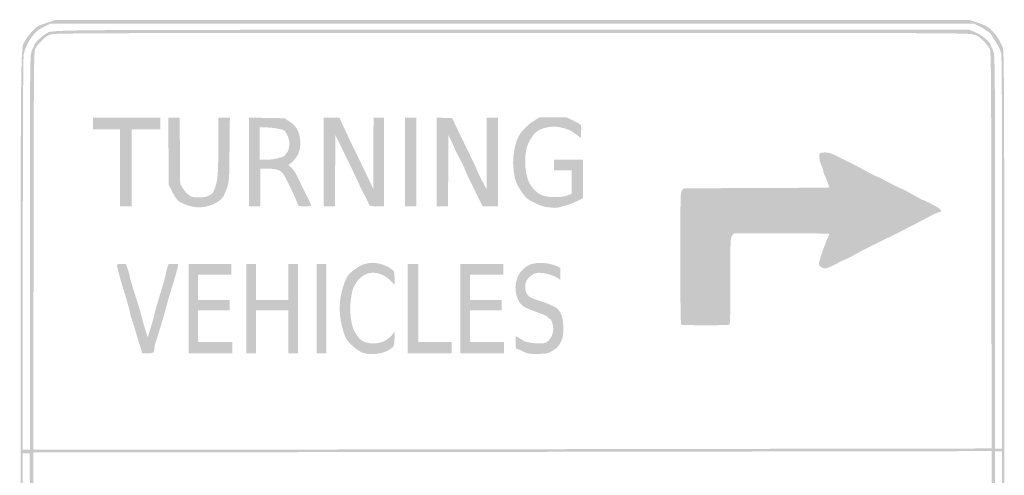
# Model space of a CAD drawing. Header units: inches. Extents: x -14.4 to 14.3, y -14.9 to 14.9.
# Tile 2 of 2: x -14.4 to 14.3, y 1.6 to 14.9. Entities that reach past the tile are written whole.
import ezdxf

# ---------------------------------------------------------------- set-up
doc = ezdxf.new("R2010")
doc.units = ezdxf.units.IN
doc.header["$MEASUREMENT"] = 0

msp = doc.modelspace()

# ---------------------------------------------------------------- hatches: boundary and pattern name
h = msp.add_hatch(color=7)
edge = h.paths.add_edge_path()
edge.add_spline(control_points=[(-13.237, -14.905), (-13.533, -14.877), (-13.819, -14.735), (-14.009, -14.522), (-14.176, -14.335), (-14.225, -14.254), (-14.29, -14.055), (-14.334, -13.92), (-14.336, -13.309), (-14.336, -0.013), (-14.336, 14.925), (-14.343, 14.032), (-14.213, 14.297), (-14.185, 14.353), (-14.096, 14.475), (-14.015, 14.567), (-13.871, 14.729), (-13.858, 14.737), (-13.603, 14.822)], knot_values=[0, 0, 0, 0, 1, 1, 1, 2, 2, 2, 3, 3, 3, 4, 4, 4, 5, 5, 5, 6, 6, 6, 6], degree=3, periodic=0)
edge.add_line((-13.603, 14.822), (-13.339, 14.911))
edge.add_line((-13.339, 14.911), (0, 14.911))
edge.add_line((0, 14.911), (13.339, 14.911))
edge.add_line((13.339, 14.911), (13.505, 14.855))
edge.add_spline(control_points=[(13.505, 14.855), (13.835, 14.745), (13.883, 14.715), (14.078, 14.489), (14.153, 14.403), (14.253, 14.219), (14.293, 14.096), (14.332, 13.975), (14.336, 12.942), (14.336, 0.038), (14.336, -11.861), (14.33, -13.907), (14.3, -14.016), (14.231, -14.258), (14.15, -14.385), (13.886, -14.657), (13.832, -14.714), (13.736, -14.761), (13.549, -14.823)], knot_values=[0, 0, 0, 0, 1, 1, 1, 2, 2, 2, 3, 3, 3, 4, 4, 4, 5, 5, 5, 6, 6, 6, 6], degree=3, periodic=0)
edge.add_line((13.549, -14.823), (13.288, -14.911))
edge.add_line((13.288, -14.911), (0.077, -14.913))
edge.add_spline(control_points=[(0.077, -14.913), (-7.19, -14.914), (-13.181, -14.911), (-13.237, -14.905)], knot_values=[0, 0, 0, 0, 1, 1, 1, 1], degree=3, periodic=0)
edge = h.paths.add_edge_path(flags=0)
edge.add_spline(control_points=[(13.582, -14.729), (13.896, -14.578), (14.183, -14.211), (14.246, -13.878), (14.263, -13.787), (14.272, -11.056), (14.272, -5.708)], knot_values=[0, 0, 0, 0, 1, 1, 1, 2, 2, 2, 2], degree=3, periodic=0)
edge.add_line((14.272, -5.708), (14.272, 2.325))
edge.add_line((14.272, 2.325), (14.17, 2.325))
edge.add_line((14.17, 2.325), (14.067, 2.325))
edge.add_line((14.067, 2.325), (14.067, -5.705))
edge.add_spline(control_points=[(14.067, -5.705), (14.066, -13.441), (14.065, -13.742), (14.019, -13.917), (13.967, -14.119), (13.965, -14.122), (13.843, -14.282), (13.744, -14.413), (13.654, -14.489), (13.598, -14.489), (13.577, -14.489), (13.553, -14.5), (13.544, -14.513), (13.536, -14.526), (13.464, -14.558), (13.383, -14.583), (13.243, -14.628), (12.718, -14.629), (0, -14.629), (-10.867, -14.629), (-13.255, -14.623), (-13.339, -14.596), (-13.46, -14.556), (-13.623, -14.494), (-13.704, -14.455), (-13.789, -14.416), (-13.93, -14.208), (-13.997, -14.023)], knot_values=[0, 0, 0, 0, 1, 1, 1, 2, 2, 2, 3, 3, 3, 4, 4, 4, 5, 5, 5, 6, 6, 6, 7, 7, 7, 8, 8, 8, 9, 9, 9, 9], degree=3, periodic=0)
edge.add_line((-13.997, -14.023), (-14.055, -13.863))
edge.add_line((-14.055, -13.863), (-14.061, -5.794))
edge.add_line((-14.061, -5.794), (-14.068, 2.274))
edge.add_line((-14.068, 2.274), (-14.17, 2.274))
edge.add_line((-14.17, 2.274), (-14.272, 2.274))
edge.add_line((-14.272, 2.274), (-14.272, -5.733))
edge.add_spline(control_points=[(-14.272, -5.733), (-14.272, -11.065), (-14.263, -13.787), (-14.246, -13.878), (-14.217, -14.028), (-14.12, -14.235), (-14.031, -14.336), (-14, -14.371), (-13.956, -14.43), (-13.933, -14.466), (-13.888, -14.539), (-13.591, -14.745), (-13.467, -14.79), (-13.412, -14.809), (-9.523, -14.816), (0.013, -14.813)], knot_values=[0, 0, 0, 0, 1, 1, 1, 2, 2, 2, 3, 3, 3, 4, 4, 4, 5, 5, 5, 5], degree=3, periodic=0)
edge.add_line((0.013, -14.813), (13.416, -14.808))
edge.add_line((13.416, -14.808), (13.582, -14.729))
edge = h.paths.add_edge_path(flags=0)
edge.add_spline(control_points=[(13.358, -14.503), (13.529, -14.462), (13.608, -14.402), (13.796, -14.168), (13.922, -14.01), (13.934, -13.984), (13.949, -13.828), (13.958, -13.735), (13.965, -10.06), (13.965, -5.662)], knot_values=[0, 0, 0, 0, 1, 1, 1, 2, 2, 2, 3, 3, 3, 3], degree=3, periodic=0)
edge.add_line((13.965, -5.662), (13.965, 2.334))
edge.add_line((13.965, 2.334), (3.497, 2.317))
edge.add_spline(control_points=[(3.497, 2.317), (-2.261, 2.307), (-8.545, 2.3), (-10.469, 2.3)], knot_values=[0, 0, 0, 0, 1, 1, 1, 1], degree=3, periodic=0)
edge.add_line((-10.469, 2.3), (-13.966, 2.3))
edge.add_line((-13.966, 2.3), (-13.959, -5.82))
edge.add_spline(control_points=[(-13.959, -5.82), (-13.954, -12.156), (-13.945, -13.955), (-13.921, -14.01), (-13.88, -14.101), (-13.707, -14.319), (-13.613, -14.399), (-13.441, -14.544), (-14.363, -14.534), (-0.013, -14.536), (11.118, -14.538), (13.234, -14.533), (13.358, -14.503)], knot_values=[0, 0, 0, 0, 1, 1, 1, 2, 2, 2, 3, 3, 3, 4, 4, 4, 4], degree=3, periodic=0)
edge = h.paths.add_edge_path(flags=0)
edge.add_spline(control_points=[(-14.067, 8.094), (-14.067, 12.983), (-14.061, 13.832), (-14.03, 13.95), (-14.01, 14.026), (-13.981, 14.1), (-13.966, 14.115), (-13.952, 14.129), (-13.94, 14.16), (-13.94, 14.182), (-13.94, 14.23), (-13.703, 14.461), (-13.595, 14.518), (-13.37, 14.636), (-14.108, 14.629), (0.026, 14.629)], knot_values=[0, 0, 0, 0, 1, 1, 1, 2, 2, 2, 3, 3, 3, 4, 4, 4, 5, 5, 5, 5], degree=3, periodic=0)
edge.add_line((0.026, 14.629), (13.313, 14.629))
edge.add_line((13.313, 14.629), (13.492, 14.556))
edge.add_spline(control_points=[(13.492, 14.556), (13.679, 14.48), (13.94, 14.262), (13.94, 14.182), (13.94, 14.16), (13.952, 14.129), (13.966, 14.115), (13.981, 14.1), (14.01, 14.026), (14.03, 13.95), (14.061, 13.832), (14.067, 12.985), (14.067, 8.107)], knot_values=[0, 0, 0, 0, 1, 1, 1, 2, 2, 2, 3, 3, 3, 4, 4, 4, 4], degree=3, periodic=0)
edge.add_line((14.067, 8.107), (14.067, 2.402))
edge.add_line((14.067, 2.402), (14.17, 2.402))
edge.add_line((14.17, 2.402), (14.272, 2.402))
edge.add_line((14.272, 2.402), (14.272, 8.097))
edge.add_spline(control_points=[(14.272, 8.097), (14.272, 11.817), (14.263, 13.839), (14.246, 13.928), (14.229, 14.015), (14.177, 14.132), (14.099, 14.253), (14.032, 14.357), (13.967, 14.462), (13.954, 14.488), (13.927, 14.539), (13.755, 14.66), (13.582, 14.749)], knot_values=[0, 0, 0, 0, 1, 1, 1, 2, 2, 2, 3, 3, 3, 4, 4, 4, 4], degree=3, periodic=0)
edge.add_line((13.582, 14.749), (13.467, 14.808))
edge.add_line((13.467, 14.808), (0, 14.808))
edge.add_line((0, 14.808), (-13.467, 14.808))
edge.add_line((-13.467, 14.808), (-13.633, 14.727))
edge.add_spline(control_points=[(-13.633, 14.727), (-13.834, 14.628), (-13.882, 14.589), (-14.005, 14.426), (-14.126, 14.266), (-14.213, 14.076), (-14.246, 13.902), (-14.263, 13.814), (-14.272, 11.79), (-14.272, 8.071)], knot_values=[0, 0, 0, 0, 1, 1, 1, 2, 2, 2, 3, 3, 3, 3], degree=3, periodic=0)
edge.add_line((-14.272, 8.071), (-14.272, 2.376))
edge.add_line((-14.272, 2.376), (-14.17, 2.376))
edge.add_line((-14.17, 2.376), (-14.067, 2.376))
edge.add_line((-14.067, 2.376), (-14.067, 8.094))
edge = h.paths.add_edge_path(flags=0)
edge.add_line((3.497, 2.394), (13.966, 2.411))
edge.add_line((13.966, 2.411), (13.959, 8.201))
edge.add_spline(control_points=[(13.959, 8.201), (13.953, 13.68), (13.95, 13.996), (13.907, 14.081), (13.882, 14.131), (13.796, 14.237), (13.715, 14.315), (13.591, 14.437), (13.544, 14.465), (13.407, 14.499), (13.26, 14.536), (12.021, 14.54), (-0.008, 14.539), (-11.339, 14.538), (-13.284, 14.533), (-13.414, 14.502), (-13.542, 14.472), (-13.588, 14.443), (-13.713, 14.319), (-13.795, 14.238), (-13.882, 14.131), (-13.907, 14.081), (-13.95, 13.996), (-13.953, 13.679), (-13.959, 8.184)], knot_values=[0, 0, 0, 0, 1, 1, 1, 2, 2, 2, 3, 3, 3, 4, 4, 4, 5, 5, 5, 6, 6, 6, 7, 7, 7, 8, 8, 8, 8], degree=3, periodic=0)
edge.add_line((-13.959, 8.184), (-13.966, 2.376))
edge.add_line((-13.966, 2.376), (-10.469, 2.376))
edge.add_spline(control_points=[(-10.469, 2.376), (-8.546, 2.376), (-2.261, 2.384), (3.497, 2.394)], knot_values=[0, 0, 0, 0, 1, 1, 1, 1], degree=3, periodic=0)
for points in [[(-11.435, 10.605), (-11.435, 11.729), (-11.831, 11.729), (-12.227, 11.729), (-12.227, 11.895), (-12.227, 12.061), (-11.244, 12.061), (-10.26, 12.061), (-10.26, 11.895), (-10.26, 11.729), (-10.681, 11.729), (-11.103, 11.729), (-11.103, 10.605), (-11.103, 9.48), (-11.269, 9.48), (-11.435, 9.48), (-11.435, 10.605)], [(-3.13, 10.771), (-3.13, 12.061), (-2.964, 12.061), (-2.798, 12.061), (-2.798, 10.771), (-2.798, 9.48), (-2.964, 9.48), (-3.13, 9.48), (-3.13, 10.771)], [(-9.442, 6.491), (-9.442, 7.794), (-8.816, 7.794), (-8.19, 7.794), (-8.19, 7.641), (-8.19, 7.487), (-8.675, 7.487), (-9.161, 7.487), (-9.161, 7.117), (-9.161, 6.746), (-8.701, 6.746), (-8.241, 6.746), (-8.241, 6.593), (-8.241, 6.44), (-8.701, 6.44), (-9.161, 6.44), (-9.161, 5.98), (-9.161, 5.52), (-8.663, 5.52), (-8.164, 5.52), (-8.164, 5.353), (-8.164, 5.187), (-8.803, 5.187), (-9.442, 5.187), (-9.442, 6.491)], [(-7.756, 6.491), (-7.756, 7.794), (-7.615, 7.794), (-7.474, 7.794), (-7.474, 7.27), (-7.474, 6.746), (-7.002, 6.746), (-6.529, 6.746), (-6.529, 7.27), (-6.529, 7.794), (-6.388, 7.794), (-6.248, 7.794), (-6.248, 6.491), (-6.248, 5.187), (-6.388, 5.187), (-6.529, 5.187), (-6.529, 5.813), (-6.529, 6.44), (-7.002, 6.44), (-7.474, 6.44), (-7.474, 5.813), (-7.474, 5.187), (-7.615, 5.187), (-7.756, 5.187), (-7.756, 6.491)], [(-5.711, 6.491), (-5.711, 7.794), (-5.571, 7.794), (-5.43, 7.794), (-5.43, 6.491), (-5.43, 5.187), (-5.571, 5.187), (-5.711, 5.187), (-5.711, 6.491)], [(-3.054, 6.491), (-3.054, 7.794), (-2.9, 7.794), (-2.747, 7.794), (-2.747, 6.657), (-2.747, 5.52), (-2.261, 5.52), (-1.776, 5.52), (-1.776, 5.353), (-1.776, 5.187), (-2.415, 5.187), (-3.054, 5.187), (-3.054, 6.491)], [(-1.52, 6.491), (-1.52, 7.794), (-0.894, 7.794), (-0.268, 7.794), (-0.268, 7.641), (-0.268, 7.487), (-0.754, 7.487), (-1.239, 7.487), (-1.239, 7.117), (-1.239, 6.746), (-0.779, 6.746), (-0.319, 6.746), (-0.319, 6.593), (-0.319, 6.44), (-0.779, 6.44), (-1.239, 6.44), (-1.239, 5.98), (-1.239, 5.52), (-0.741, 5.52), (-0.243, 5.52), (-0.243, 5.353), (-0.243, 5.187), (-0.882, 5.187), (-1.52, 5.187), (-1.52, 6.491)]]:
    msp.add_hatch(color=7).paths.add_polyline_path(points)
h = msp.add_hatch(color=7)
edge = h.paths.add_edge_path()
edge.add_spline(control_points=[(-9.25, 9.456), (-9.432, 9.478), (-9.669, 9.57), (-9.755, 9.653), (-9.796, 9.691), (-9.871, 9.809), (-9.923, 9.913)], knot_values=[0, 0, 0, 0, 1, 1, 1, 2, 2, 2, 2], degree=3, periodic=0)
edge.add_line((-9.923, 9.913), (-10.017, 10.104))
edge.add_line((-10.017, 10.104), (-10.025, 11.083))
edge.add_line((-10.025, 11.083), (-10.032, 12.061))
edge.add_line((-10.032, 12.061), (-9.866, 12.061))
edge.add_line((-9.866, 12.061), (-9.7, 12.061))
edge.add_line((-9.7, 12.061), (-9.693, 11.097))
edge.add_line((-9.693, 11.097), (-9.685, 10.132))
edge.add_line((-9.685, 10.132), (-9.613, 10.01))
edge.add_spline(control_points=[(-9.613, 10.01), (-9.573, 9.942), (-9.494, 9.853), (-9.437, 9.812), (-9.343, 9.744), (-9.312, 9.736), (-9.143, 9.736), (-9.005, 9.736), (-8.928, 9.75), (-8.855, 9.787), (-8.746, 9.843), (-8.73, 9.86), (-8.68, 9.991), (-8.591, 10.222), (-8.575, 10.408), (-8.574, 11.237)], knot_values=[0, 0, 0, 0, 1, 1, 1, 2, 2, 2, 3, 3, 3, 4, 4, 4, 5, 5, 5, 5], degree=3, periodic=0)
edge.add_line((-8.574, 11.237), (-8.573, 12.061))
edge.add_line((-8.573, 12.061), (-8.405, 12.061))
edge.add_line((-8.405, 12.061), (-8.237, 12.061))
edge.add_line((-8.237, 12.061), (-8.247, 11.135))
edge.add_spline(control_points=[(-8.247, 11.135), (-8.256, 10.211), (-8.256, 10.208), (-8.324, 10.012), (-8.411, 9.759), (-8.448, 9.705), (-8.608, 9.6), (-8.785, 9.483), (-9.024, 9.43), (-9.25, 9.456)], knot_values=[0, 0, 0, 0, 1, 1, 1, 2, 2, 2, 3, 3, 3, 3], degree=3, periodic=0)
h = msp.add_hatch(color=7)
edge = h.paths.add_edge_path()
edge.add_line((-7.679, 10.773), (-7.679, 12.067))
edge.add_line((-7.679, 12.067), (-7.161, 12.057))
edge.add_line((-7.161, 12.057), (-6.644, 12.048))
edge.add_line((-6.644, 12.048), (-6.499, 11.954))
edge.add_spline(control_points=[(-6.499, 11.954), (-6.328, 11.843), (-6.238, 11.704), (-6.199, 11.492), (-6.137, 11.149), (-6.252, 10.867), (-6.525, 10.69), (-6.53, 10.687), (-6.493, 10.648), (-6.442, 10.604), (-6.391, 10.559), (-6.318, 10.453), (-6.28, 10.367), (-6.241, 10.282), (-6.132, 10.057), (-6.037, 9.868), (-5.942, 9.679), (-5.865, 9.514), (-5.865, 9.502), (-5.865, 9.49), (-5.95, 9.48), (-6.054, 9.48), (-6.23, 9.48), (-6.246, 9.485), (-6.26, 9.538), (-6.302, 9.689), (-6.627, 10.365), (-6.695, 10.444), (-6.782, 10.545), (-6.894, 10.576), (-7.174, 10.578)], knot_values=[0, 0, 0, 0, 1, 1, 1, 2, 2, 2, 3, 3, 3, 4, 4, 4, 5, 5, 5, 6, 6, 6, 7, 7, 7, 8, 8, 8, 9, 9, 9, 10, 10, 10, 10], degree=3, periodic=0)
edge.add_line((-7.174, 10.578), (-7.347, 10.579))
edge.add_line((-7.347, 10.579), (-7.347, 10.03))
edge.add_line((-7.347, 10.03), (-7.347, 9.48))
edge.add_line((-7.347, 9.48), (-7.513, 9.48))
edge.add_line((-7.513, 9.48), (-7.679, 9.48))
edge.add_line((-7.679, 9.48), (-7.679, 10.773))
edge = h.paths.add_edge_path(flags=0)
edge.add_spline(control_points=[(-6.856, 10.874), (-6.683, 10.919), (-6.606, 10.96), (-6.606, 11.007), (-6.606, 11.025), (-6.595, 11.039), (-6.583, 11.039), (-6.546, 11.039), (-6.503, 11.189), (-6.503, 11.314), (-6.503, 11.45), (-6.596, 11.666), (-6.669, 11.699), (-6.758, 11.74), (-7.023, 11.78), (-7.201, 11.78)], knot_values=[0, 0, 0, 0, 1, 1, 1, 2, 2, 2, 3, 3, 3, 4, 4, 4, 5, 5, 5, 5], degree=3, periodic=0)
edge.add_line((-7.201, 11.78), (-7.372, 11.78))
edge.add_line((-7.372, 11.78), (-7.372, 11.307))
edge.add_line((-7.372, 11.307), (-7.372, 10.835))
edge.add_line((-7.372, 10.835), (-7.191, 10.835))
edge.add_spline(control_points=[(-7.191, 10.835), (-7.091, 10.835), (-6.94, 10.853), (-6.856, 10.874)], knot_values=[0, 0, 0, 0, 1, 1, 1, 1], degree=3, periodic=0)
h = msp.add_hatch(color=7)
edge = h.paths.add_edge_path()
edge.add_line((-5.507, 10.771), (-5.507, 12.061))
edge.add_line((-5.507, 12.061), (-5.275, 12.061))
edge.add_line((-5.275, 12.061), (-5.043, 12.061))
edge.add_line((-5.043, 12.061), (-4.916, 11.787))
edge.add_spline(control_points=[(-4.916, 11.787), (-4.847, 11.636), (-4.734, 11.397), (-4.665, 11.256), (-4.474, 10.862), (-4.192, 10.275), (-4.119, 10.119)], knot_values=[0, 0, 0, 0, 1, 1, 1, 2, 2, 2, 2], degree=3, periodic=0)
edge.add_line((-4.119, 10.119), (-4.053, 9.979))
edge.add_line((-4.053, 9.979), (-4.052, 11.02))
edge.add_line((-4.052, 11.02), (-4.05, 12.061))
edge.add_line((-4.05, 12.061), (-3.897, 12.061))
edge.add_line((-3.897, 12.061), (-3.744, 12.061))
edge.add_line((-3.744, 12.061), (-3.744, 10.771))
edge.add_line((-3.744, 10.771), (-3.744, 9.48))
edge.add_line((-3.744, 9.48), (-3.961, 9.48))
edge.add_spline(control_points=[(-3.961, 9.48), (-4.133, 9.48), (-4.178, 9.488), (-4.178, 9.517), (-4.178, 9.538), (-4.233, 9.656), (-4.299, 9.779), (-4.366, 9.903), (-4.448, 10.068), (-4.482, 10.145), (-4.554, 10.31), (-4.814, 10.854), (-5.018, 11.267)], knot_values=[0, 0, 0, 0, 1, 1, 1, 2, 2, 2, 3, 3, 3, 4, 4, 4, 4], degree=3, periodic=0)
edge.add_line((-5.018, 11.267), (-5.162, 11.559))
edge.add_line((-5.162, 11.559), (-5.169, 10.52))
edge.add_line((-5.169, 10.52), (-5.175, 9.48))
edge.add_line((-5.175, 9.48), (-5.341, 9.48))
edge.add_line((-5.341, 9.48), (-5.507, 9.48))
edge.add_line((-5.507, 9.48), (-5.507, 10.771))
h = msp.add_hatch(color=7)
edge = h.paths.add_edge_path()
edge.add_line((-2.21, 10.771), (-2.21, 12.061))
edge.add_line((-2.21, 12.061), (-1.987, 12.06))
edge.add_line((-1.987, 12.06), (-1.763, 12.058))
edge.add_line((-1.763, 12.058), (-1.577, 11.67))
edge.add_spline(control_points=[(-1.577, 11.67), (-1.474, 11.457), (-1.311, 11.121), (-1.215, 10.924), (-1.118, 10.727), (-1.032, 10.541), (-1.023, 10.509), (-1.014, 10.478), (-0.95, 10.346), (-0.88, 10.215)], knot_values=[0, 0, 0, 0, 1, 1, 1, 2, 2, 2, 3, 3, 3, 3], degree=3, periodic=0)
edge.add_line((-0.88, 10.215), (-0.755, 9.979))
edge.add_line((-0.755, 9.979), (-0.754, 11.02))
edge.add_line((-0.754, 11.02), (-0.754, 12.061))
edge.add_line((-0.754, 12.061), (-0.588, 12.061))
edge.add_line((-0.588, 12.061), (-0.422, 12.061))
edge.add_line((-0.422, 12.061), (-0.422, 10.771))
edge.add_line((-0.422, 10.771), (-0.422, 9.48))
edge.add_line((-0.422, 9.48), (-0.645, 9.48))
edge.add_line((-0.645, 9.48), (-0.869, 9.48))
edge.add_line((-0.869, 9.48), (-0.948, 9.64))
edge.add_spline(control_points=[(-0.948, 9.64), (-1.281, 10.308), (-1.394, 10.545), (-1.393, 10.571), (-1.393, 10.588), (-1.447, 10.703), (-1.514, 10.827), (-1.581, 10.951), (-1.663, 11.115), (-1.697, 11.193), (-1.73, 11.27), (-1.782, 11.382), (-1.812, 11.442)], knot_values=[0, 0, 0, 0, 1, 1, 1, 2, 2, 2, 3, 3, 3, 4, 4, 4, 4], degree=3, periodic=0)
edge.add_line((-1.812, 11.442), (-1.865, 11.55))
edge.add_line((-1.865, 11.55), (-1.872, 10.515))
edge.add_line((-1.872, 10.515), (-1.879, 9.48))
edge.add_line((-1.879, 9.48), (-2.045, 9.48))
edge.add_line((-2.045, 9.48), (-2.21, 9.48))
edge.add_line((-2.21, 9.48), (-2.21, 10.771))
h = msp.add_hatch(color=7)
edge = h.paths.add_edge_path()
edge.add_spline(control_points=[(1.015, 9.455), (0.902, 9.467), (0.79, 9.506), (0.632, 9.585), (0.439, 9.683), (0.395, 9.718), (0.301, 9.851), (0.098, 10.136), (0.059, 10.248), (0.024, 10.643), (0.001, 10.907), (0.067, 11.297), (0.167, 11.493), (0.263, 11.68), (0.439, 11.862), (0.642, 11.985)], knot_values=[0, 0, 0, 0, 1, 1, 1, 2, 2, 2, 3, 3, 3, 4, 4, 4, 5, 5, 5, 5], degree=3, periodic=0)
edge.add_line((0.642, 11.985), (0.79, 12.074))
edge.add_line((0.79, 12.074), (1.187, 12.072))
edge.add_line((1.187, 12.072), (1.584, 12.07))
edge.add_line((1.584, 12.07), (1.784, 11.975))
edge.add_spline(control_points=[(1.784, 11.975), (1.894, 11.922), (1.989, 11.864), (1.996, 11.846), (2.003, 11.828), (2.005, 11.737), (2.001, 11.644)], knot_values=[0, 0, 0, 0, 1, 1, 1, 2, 2, 2, 2], degree=3, periodic=0)
edge.add_line((2.001, 11.644), (1.993, 11.475))
edge.add_line((1.993, 11.475), (1.856, 11.58))
edge.add_spline(control_points=[(1.856, 11.58), (1.586, 11.786), (1.226, 11.854), (0.916, 11.758), (0.722, 11.697), (0.63, 11.619), (0.512, 11.412), (0.409, 11.231), (0.371, 11.061), (0.371, 10.769), (0.37, 10.283), (0.537, 9.949), (0.854, 9.803), (1.012, 9.73), (1.423, 9.726), (1.603, 9.796)], knot_values=[0, 0, 0, 0, 1, 1, 1, 2, 2, 2, 3, 3, 3, 4, 4, 4, 5, 5, 5, 5], degree=3, periodic=0)
edge.add_line((1.603, 9.796), (1.725, 9.842))
edge.add_line((1.725, 9.842), (1.725, 10.185))
edge.add_line((1.725, 10.185), (1.725, 10.528))
edge.add_line((1.725, 10.528), (1.469, 10.528))
edge.add_line((1.469, 10.528), (1.214, 10.528))
edge.add_line((1.214, 10.528), (1.214, 10.681))
edge.add_line((1.214, 10.681), (1.214, 10.835))
edge.add_line((1.214, 10.835), (1.635, 10.835))
edge.add_line((1.635, 10.835), (2.057, 10.835))
edge.add_line((2.057, 10.835), (2.057, 10.275))
edge.add_line((2.057, 10.275), (2.057, 9.716))
edge.add_line((2.057, 9.716), (1.846, 9.613))
edge.add_spline(control_points=[(1.846, 9.613), (1.654, 9.52), (1.32, 9.424), (1.217, 9.433), (1.194, 9.435), (1.103, 9.444), (1.015, 9.455)], knot_values=[0, 0, 0, 0, 1, 1, 1, 2, 2, 2, 2], degree=3, periodic=0)
h = msp.add_hatch(color=7)
edge = h.paths.add_edge_path()
edge.add_spline(control_points=[(4.925, 6.022), (4.9, 6.032), (4.894, 6.444), (4.894, 7.959), (4.894, 9.816), (4.895, 9.886), (4.942, 9.944)], knot_values=[0, 0, 0, 0, 1, 1, 1, 2, 2, 2, 2], degree=3, periodic=0)
edge.add_line((4.942, 9.944), (4.991, 10.004))
edge.add_line((4.991, 10.004), (7.114, 10.011))
edge.add_spline(control_points=[(7.114, 10.011), (8.282, 10.015), (9.238, 10.023), (9.238, 10.029), (9.238, 10.052), (9.129, 10.33), (9.095, 10.396), (9.075, 10.434), (9.059, 10.485), (9.059, 10.51), (9.059, 10.536), (9.036, 10.606), (9.008, 10.667), (8.946, 10.805), (8.921, 10.963), (8.955, 11.014), (8.973, 11.041), (9.021, 11.051), (9.12, 11.049), (9.232, 11.046), (9.304, 11.022), (9.485, 10.929), (9.609, 10.865), (9.774, 10.781), (9.851, 10.743), (10.07, 10.635), (10.104, 10.617), (10.356, 10.479), (10.487, 10.408), (10.605, 10.349), (10.619, 10.349), (10.633, 10.349), (10.793, 10.269), (10.975, 10.17), (11.158, 10.072), (11.32, 9.991), (11.337, 9.991), (11.353, 9.991), (11.498, 9.917), (11.657, 9.825), (11.817, 9.734), (11.958, 9.659), (11.972, 9.659), (11.986, 9.659), (12.109, 9.6), (12.246, 9.528), (12.512, 9.389), (12.557, 9.329), (12.416, 9.3), (12.373, 9.291), (12.275, 9.249), (12.199, 9.206), (11.981, 9.083), (11.173, 8.668), (10.924, 8.551), (10.847, 8.515), (10.697, 8.441), (10.592, 8.387), (10.487, 8.333), (10.337, 8.257), (10.26, 8.219), (10.182, 8.18), (10.028, 8.098), (9.916, 8.035), (9.805, 7.973), (9.702, 7.922), (9.689, 7.922), (9.675, 7.922), (9.557, 7.864), (9.427, 7.794), (9.297, 7.724), (9.157, 7.666), (9.117, 7.666), (9.02, 7.666), (8.931, 7.732), (8.931, 7.804), (8.931, 7.865), (9.093, 8.342), (9.183, 8.546), (9.213, 8.614), (9.238, 8.673), (9.238, 8.679), (9.238, 8.684), (8.612, 8.688), (7.847, 8.688)], knot_values=[0, 0, 0, 0, 1, 1, 1, 2, 2, 2, 3, 3, 3, 4, 4, 4, 5, 5, 5, 6, 6, 6, 7, 7, 7, 8, 8, 8, 9, 9, 9, 10, 10, 10, 11, 11, 11, 12, 12, 12, 13, 13, 13, 14, 14, 14, 15, 15, 15, 16, 16, 16, 17, 17, 17, 18, 18, 18, 19, 19, 19, 20, 20, 20, 21, 21, 21, 22, 22, 22, 23, 23, 23, 24, 24, 24, 25, 25, 25, 26, 26, 26, 27, 27, 27, 28, 28, 28, 28], degree=3, periodic=0)
edge.add_line((7.847, 8.688), (6.456, 8.688))
edge.add_line((6.456, 8.688), (6.403, 8.621))
edge.add_spline(control_points=[(6.403, 8.621), (6.351, 8.555), (6.35, 8.53), (6.35, 7.295), (6.35, 6.171), (6.346, 6.034), (6.31, 6.021), (6.261, 6.002), (4.972, 6.003), (4.925, 6.022)], knot_values=[0, 0, 0, 0, 1, 1, 1, 2, 2, 2, 3, 3, 3, 3], degree=3, periodic=0)
h = msp.add_hatch(color=7)
edge = h.paths.add_edge_path()
edge.add_spline(control_points=[(-10.824, 5.296), (-10.84, 5.356), (-10.868, 5.451), (-10.886, 5.507), (-10.904, 5.563), (-10.956, 5.73), (-11, 5.877), (-11.044, 6.025), (-11.092, 6.175), (-11.105, 6.21), (-11.119, 6.245), (-11.14, 6.331), (-11.152, 6.401), (-11.165, 6.472), (-11.24, 6.736), (-11.319, 6.989), (-11.399, 7.242), (-11.475, 7.506), (-11.488, 7.577), (-11.502, 7.647), (-11.519, 7.725), (-11.527, 7.749), (-11.539, 7.788), (-11.523, 7.794), (-11.402, 7.794)], knot_values=[0, 0, 0, 0, 1, 1, 1, 2, 2, 2, 3, 3, 3, 4, 4, 4, 5, 5, 5, 6, 6, 6, 7, 7, 7, 8, 8, 8, 8], degree=3, periodic=0)
edge.add_line((-11.402, 7.794), (-11.263, 7.794))
edge.add_line((-11.263, 7.794), (-11.209, 7.632))
edge.add_spline(control_points=[(-11.209, 7.632), (-11.179, 7.544), (-11.154, 7.449), (-11.154, 7.422), (-11.154, 7.395), (-11.079, 7.141), (-10.988, 6.857), (-10.896, 6.573), (-10.812, 6.292), (-10.8, 6.231), (-10.789, 6.17), (-10.746, 6.015), (-10.705, 5.887)], knot_values=[0, 0, 0, 0, 1, 1, 1, 2, 2, 2, 3, 3, 3, 4, 4, 4, 4], degree=3, periodic=0)
edge.add_line((-10.705, 5.887), (-10.631, 5.655))
edge.add_line((-10.631, 5.655), (-10.535, 5.964))
edge.add_spline(control_points=[(-10.535, 5.964), (-10.483, 6.134), (-10.439, 6.294), (-10.439, 6.32), (-10.439, 6.345), (-10.364, 6.608), (-10.273, 6.903), (-10.181, 7.199), (-10.106, 7.463), (-10.106, 7.491), (-10.106, 7.519), (-10.088, 7.598), (-10.065, 7.668)], knot_values=[0, 0, 0, 0, 1, 1, 1, 2, 2, 2, 3, 3, 3, 4, 4, 4, 4], degree=3, periodic=0)
edge.add_line((-10.065, 7.668), (-10.024, 7.794))
edge.add_line((-10.024, 7.794), (-9.884, 7.794))
edge.add_line((-9.884, 7.794), (-9.743, 7.794))
edge.add_line((-9.743, 7.794), (-9.755, 7.711))
edge.add_spline(control_points=[(-9.755, 7.711), (-9.761, 7.665), (-9.827, 7.432), (-9.902, 7.193), (-9.976, 6.954), (-10.054, 6.69), (-10.075, 6.606), (-10.128, 6.393), (-10.304, 5.8), (-10.403, 5.5), (-10.423, 5.439), (-10.439, 5.363), (-10.439, 5.329), (-10.439, 5.203), (-10.459, 5.187), (-10.632, 5.187)], knot_values=[0, 0, 0, 0, 1, 1, 1, 2, 2, 2, 3, 3, 3, 4, 4, 4, 5, 5, 5, 5], degree=3, periodic=0)
edge.add_line((-10.632, 5.187), (-10.794, 5.187))
edge.add_line((-10.794, 5.187), (-10.824, 5.296))
h = msp.add_hatch(color=7)
edge = h.paths.add_edge_path()
edge.add_spline(control_points=[(-4.374, 5.208), (-4.533, 5.273), (-4.805, 5.514), (-4.856, 5.635), (-5.067, 6.137), (-5.092, 6.662), (-4.928, 7.156), (-4.841, 7.421), (-4.796, 7.489), (-4.62, 7.619), (-4.434, 7.759), (-4.357, 7.793), (-4.165, 7.821), (-3.943, 7.854), (-3.63, 7.754), (-3.469, 7.598), (-3.449, 7.579), (-3.437, 7.497), (-3.437, 7.381)], knot_values=[0, 0, 0, 0, 1, 1, 1, 2, 2, 2, 3, 3, 3, 4, 4, 4, 5, 5, 5, 6, 6, 6, 6], degree=3, periodic=0)
edge.add_line((-3.437, 7.381), (-3.437, 7.195))
edge.add_line((-3.437, 7.195), (-3.558, 7.312))
edge.add_spline(control_points=[(-3.558, 7.312), (-3.9, 7.641), (-4.328, 7.609), (-4.564, 7.236), (-4.656, 7.091), (-4.682, 7.002), (-4.717, 6.704), (-4.755, 6.388), (-4.699, 5.979), (-4.594, 5.81), (-4.459, 5.592), (-4.413, 5.55), (-4.261, 5.506), (-3.991, 5.427), (-3.696, 5.507), (-3.526, 5.705)], knot_values=[0, 0, 0, 0, 1, 1, 1, 2, 2, 2, 3, 3, 3, 4, 4, 4, 5, 5, 5, 5], degree=3, periodic=0)
edge.add_line((-3.526, 5.705), (-3.437, 5.81))
edge.add_line((-3.437, 5.81), (-3.438, 5.62))
edge.add_spline(control_points=[(-3.438, 5.62), (-3.439, 5.418), (-3.453, 5.384), (-3.578, 5.299), (-3.772, 5.166), (-4.161, 5.121), (-4.374, 5.208)], knot_values=[0, 0, 0, 0, 1, 1, 1, 2, 2, 2, 2], degree=3, periodic=0)
h = msp.add_hatch(color=7)
edge = h.paths.add_edge_path()
edge.add_spline(control_points=[(0.409, 5.2), (0.353, 5.221), (0.276, 5.255), (0.239, 5.277), (0.202, 5.298), (0.153, 5.315), (0.13, 5.315), (0.097, 5.315), (0.089, 5.348), (0.089, 5.506)], knot_values=[0, 0, 0, 0, 1, 1, 1, 2, 2, 2, 3, 3, 3, 3], degree=3, periodic=0)
edge.add_line((0.089, 5.506), (0.089, 5.697))
edge.add_line((0.089, 5.697), (0.185, 5.642))
edge.add_spline(control_points=[(0.185, 5.642), (0.238, 5.612), (0.298, 5.574), (0.319, 5.556), (0.399, 5.492), (0.851, 5.449), (0.962, 5.496), (1.076, 5.543), (1.188, 5.73), (1.188, 5.873), (1.188, 6.03), (1.137, 6.189), (1.081, 6.203), (1.056, 6.21), (1.035, 6.226), (1.035, 6.238), (1.035, 6.266), (0.95, 6.304), (0.639, 6.416), (0.317, 6.532), (0.236, 6.591), (0.156, 6.77), (0.023, 7.067), (0.087, 7.436), (0.308, 7.639), (0.442, 7.762), (0.487, 7.784), (0.685, 7.818), (0.851, 7.847), (1.143, 7.804), (1.303, 7.728)], knot_values=[0, 0, 0, 0, 1, 1, 1, 2, 2, 2, 3, 3, 3, 4, 4, 4, 5, 5, 5, 6, 6, 6, 7, 7, 7, 8, 8, 8, 9, 9, 9, 10, 10, 10, 10], degree=3, periodic=0)
edge.add_line((1.303, 7.728), (1.393, 7.686))
edge.add_line((1.393, 7.686), (1.393, 7.51))
edge.add_line((1.393, 7.51), (1.393, 7.333))
edge.add_line((1.393, 7.333), (1.297, 7.396))
edge.add_spline(control_points=[(1.297, 7.396), (1.181, 7.472), (0.94, 7.538), (0.778, 7.538), (0.687, 7.538), (0.635, 7.521), (0.554, 7.462), (0.41, 7.358), (0.362, 7.257), (0.376, 7.086), (0.392, 6.899), (0.472, 6.817), (0.712, 6.746), (0.977, 6.668), (1.271, 6.539), (1.323, 6.479), (1.439, 6.344), (1.479, 6.206), (1.481, 5.939), (1.482, 5.704), (1.475, 5.666), (1.406, 5.522), (1.342, 5.386), (1.309, 5.35), (1.179, 5.271), (1.035, 5.183), (1.013, 5.178), (0.769, 5.17), (0.587, 5.165), (0.481, 5.173), (0.409, 5.2)], knot_values=[0, 0, 0, 0, 1, 1, 1, 2, 2, 2, 3, 3, 3, 4, 4, 4, 5, 5, 5, 6, 6, 6, 7, 7, 7, 8, 8, 8, 9, 9, 9, 10, 10, 10, 10], degree=3, periodic=0)

doc.saveas('drawing.dxf')
